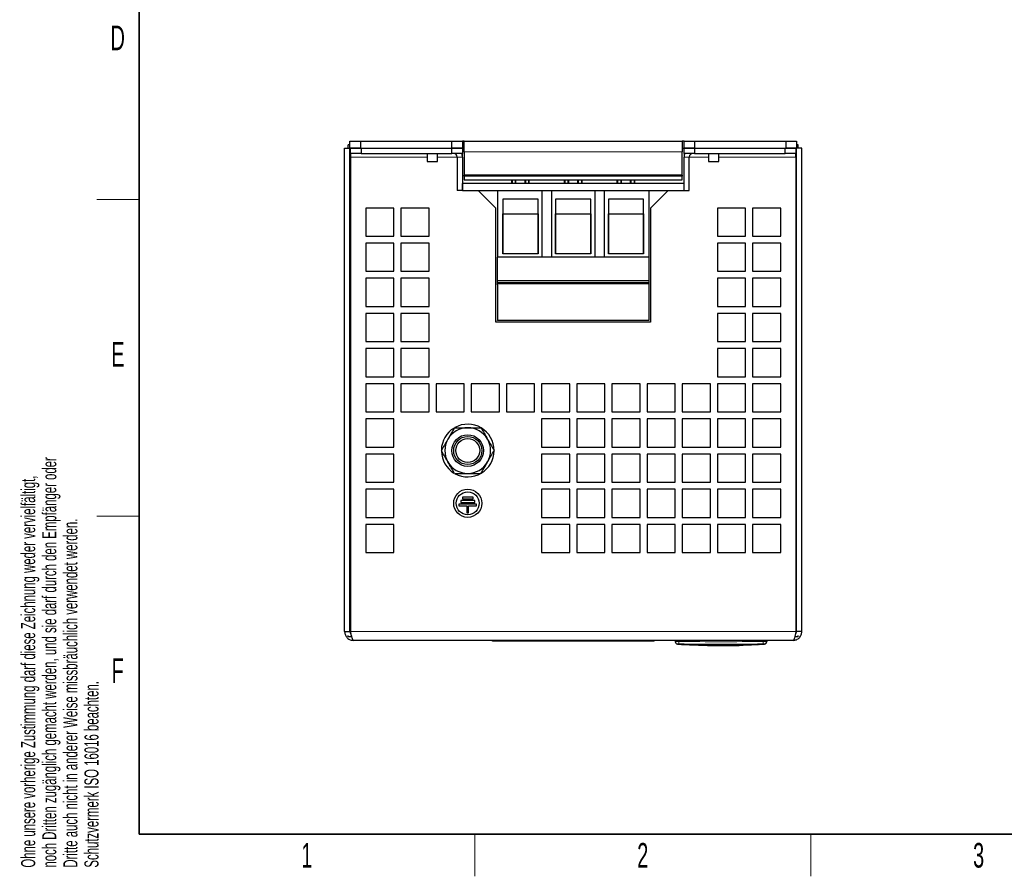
# Model space of a CAD drawing. Header units: millimetres. Extents: x 5 to 418, y 2 to 292.
# Tile 1 of 12: x 9 to 149, y 6 to 128. Entities that reach past the tile are written whole.
import ezdxf

# ---------------------------------------------------------------- set-up
doc = ezdxf.new("R2010")
doc.units = ezdxf.units.MM
doc.layers.add('SLD-0', color=7, linetype='Continuous')
doc.styles.add('SLDTEXTSTYLE0', font='TXT', dxfattribs={"width": 0.605})

msp = doc.modelspace()

# ---------------------------------------------------------------- linework, layer by layer
at = {"color": 7, "linetype": 'Continuous', "lineweight": 25}
for p, q in [((55.2214, 40.8088), (55.2214, 109.5588)), ((55.2214, 109.5588), (55.9714, 109.5588)), ((55.7214, 109.5588), (55.7214, 110.0588)), ((55.9714, 110.0588), (55.7214, 110.0588)), ((55.9714, 109.5638), (55.9714, 110.5638)), ((55.9714, 110.5638), (57.4714, 110.5638)), ((57.4714, 109.5638), (55.9714, 109.5638)), ((55.9714, 40.8088), (55.9714, 109.5588)), ((56.0714, 108.8088), (56.0714, 109.5588)), ((56.0714, 109.5588), (57.5714, 109.5588)), ((57.4714, 110.5638), (57.4714, 109.5638)), ((57.4714, 110.5638), (70.4714, 110.5638)), ((57.4714, 109.5638), (70.4714, 109.5638)), ((57.5714, 109.5588), (57.5714, 108.8088)), ((57.5714, 109.5588), (70.4714, 109.5588)), ((66.9589, 109.5638), (66.9589, 109.5588)), ((68.4339, 109.5588), (68.4339, 109.5638)), ((70.4714, 109.5638), (70.4714, 110.5638)), ((70.4714, 110.5638), (71.9714, 110.5638)), ((71.9714, 109.5638), (70.4714, 109.5638)), ((70.4714, 108.8088), (70.4714, 109.5588)), ((70.4714, 109.5588), (71.9714, 109.5588)), ((71.9714, 110.5638), (71.9714, 109.5638)), ((72.2214, 110.5638), (71.9714, 110.5638)), ((71.9714, 109.5638), (72.2214, 109.5638)), ((71.9714, 109.5588), (71.9714, 108.8088)), ((72.2214, 109.0638), (72.2214, 110.5638)), ((72.2214, 110.5638), (103.2214, 110.5638)), ((103.2214, 110.5638), (103.2214, 109.0638)), ((103.4714, 110.5638), (103.2214, 110.5638)), ((103.2214, 109.5638), (103.4714, 109.5638)), ((103.4714, 109.5638), (103.4714, 110.5638)), ((103.4714, 110.5638), (104.9714, 110.5638)), ((104.9714, 109.5638), (103.4714, 109.5638)), ((103.4714, 108.8088), (103.4714, 109.5588)), ((103.4714, 109.5588), (104.9714, 109.5588)), ((104.9714, 110.5638), (104.9714, 109.5638)), ((104.9714, 110.5638), (117.9714, 110.5638)), ((104.9714, 109.5638), (117.9714, 109.5638)), ((104.9714, 109.5588), (104.9714, 108.8088)), ((104.9714, 109.5588), (117.8714, 109.5588)), ((106.9589, 109.5638), (106.9589, 109.5588)), ((108.4339, 109.5588), (108.4339, 109.5638)), ((117.8714, 108.8088), (117.8714, 109.5588)), ((117.8714, 109.5588), (119.3714, 109.5588)), ((117.9714, 109.5638), (117.9714, 110.5638)), ((117.9714, 110.5638), (119.4714, 110.5638)), ((119.4714, 109.5638), (117.9714, 109.5638)), ((119.3714, 109.5588), (119.3714, 108.8088)), ((119.4714, 110.5638), (119.4714, 109.5638)), ((119.7214, 110.0588), (119.4714, 110.0588)), ((120.2214, 109.5588), (119.4714, 109.5588)), ((119.4714, 40.8088), (119.4714, 109.5588)), ((119.7214, 109.5588), (119.7214, 110.0588)), ((120.2214, 40.8088), (120.2214, 109.5588)), ((57.5714, 108.8088), (56.0714, 108.8088)), ((56.0714, 108.8088), (56.0714, 108.3088)), ((56.0714, 108.3088), (56.0714, 40.8088)), ((57.5714, 108.8088), (70.4714, 108.8088)), ((66.9589, 108.8088), (66.9589, 107.6695)), ((68.4339, 107.6695), (68.4339, 108.8088)), ((71.9714, 108.8088), (70.4714, 108.8088)), ((71.2214, 108.3088), (71.2214, 103.5588)), ((71.9714, 108.3088), (71.9714, 108.8088)), ((71.9714, 108.3088), (71.9714, 103.5588)), ((72.2214, 109.0638), (72.2214, 105.7288)), ((103.2214, 105.7288), (103.2214, 109.0638)), ((104.9714, 108.8088), (103.4714, 108.8088)), ((103.4714, 108.8088), (103.4714, 108.3088)), ((103.4714, 103.5588), (103.4714, 108.3088)), ((104.2214, 103.5588), (104.2214, 108.3088)), ((104.9714, 108.8088), (117.8714, 108.8088)), ((106.9589, 108.8088), (106.9589, 107.6695)), ((108.4339, 107.6695), (108.4339, 108.8088)), ((119.3714, 108.8088), (117.8714, 108.8088)), ((119.3714, 108.3088), (119.3714, 108.8088)), ((119.3714, 108.3088), (119.3714, 40.8088)), ((66.9589, 107.6695), (67.6964, 107.6695)), ((67.6964, 107.6695), (68.4339, 107.6695)), ((106.9589, 107.6695), (107.6964, 107.6695)), ((107.6964, 107.6695), (108.4339, 107.6695)), ((103.2214, 105.7288), (72.2214, 105.7288)), ((72.2214, 105.5638), (72.2214, 105.7288)), ((103.2214, 105.5638), (72.2214, 105.5638)), ((72.2214, 105.5638), (72.2214, 105.0638)), ((72.2214, 105.0638), (103.2214, 105.0638)), ((78.9214, 105.0638), (78.9214, 104.5588)), ((79.0679, 104.5588), (79.0679, 105.0638)), ((79.4749, 105.0638), (79.4749, 104.5588)), ((79.5214, 105.0638), (79.5214, 104.5588)), ((79.5714, 104.5588), (79.5714, 105.0638)), ((80.8214, 105.0638), (80.8214, 104.5588)), ((80.9679, 104.5588), (80.9679, 105.0638)), ((81.3749, 105.0638), (81.3749, 104.5588)), ((81.4214, 105.0638), (81.4214, 104.5588)), ((81.4714, 104.5588), (81.4714, 105.0638)), ((86.4214, 105.0638), (86.4214, 104.5588)), ((86.5679, 104.5588), (86.5679, 105.0638)), ((86.9749, 105.0638), (86.9749, 104.5588)), ((87.0214, 105.0638), (87.0214, 104.5588)), ((87.0714, 104.5588), (87.0714, 105.0638)), ((88.3214, 105.0638), (88.3214, 104.5588)), ((88.4679, 104.5588), (88.4679, 105.0638)), ((88.8749, 105.0638), (88.8749, 104.5588)), ((88.9214, 105.0638), (88.9214, 104.5588)), ((88.9714, 104.5588), (88.9714, 105.0638)), ((93.9214, 105.0638), (93.9214, 104.5588)), ((94.0679, 104.5588), (94.0679, 105.0638)), ((94.4749, 105.0638), (94.4749, 104.5588)), ((94.5214, 105.0638), (94.5214, 104.5588)), ((94.5714, 104.5588), (94.5714, 105.0638)), ((95.8214, 105.0638), (95.8214, 104.5588)), ((95.9679, 104.5588), (95.9679, 105.0638)), ((96.3749, 105.0638), (96.3749, 104.5588)), ((96.4214, 105.0638), (96.4214, 104.5588)), ((96.4714, 104.5588), (96.4714, 105.0638)), ((103.2214, 105.7288), (103.2214, 105.5638)), ((103.2214, 105.0638), (103.2214, 105.5638)), ((71.9714, 103.5588), (71.9714, 104.5588)), ((103.4714, 104.5588), (71.9714, 104.5588)), ((103.4714, 103.5588), (103.4714, 104.5588)), ((71.9714, 103.5588), (71.2214, 103.5588)), ((71.9714, 103.5588), (103.4714, 103.5588)), ((76.7214, 101.0588), (74.2214, 103.5588)), ((76.9714, 103.5588), (76.9714, 94.0588)), ((77.7214, 102.3007), (77.7214, 94.5588)), ((82.7214, 102.3007), (77.7214, 102.3007)), ((82.7214, 94.5588), (82.7214, 102.3007)), ((83.3214, 94.0588), (83.3214, 103.5588)), ((84.6214, 103.5588), (84.6214, 94.0588)), ((85.2214, 102.3007), (85.2214, 94.5588)), ((90.2214, 102.3007), (85.2214, 102.3007)), ((90.2214, 94.5588), (90.2214, 102.3007)), ((90.8214, 94.0588), (90.8214, 103.5588)), ((92.1214, 103.5588), (92.1214, 94.0588)), ((92.7214, 102.3007), (92.7214, 94.5588)), ((97.7214, 102.3007), (92.7214, 102.3007)), ((97.7214, 94.5588), (97.7214, 102.3007)), ((98.4714, 103.5588), (98.4714, 94.0588)), ((101.2214, 103.5588), (98.7214, 101.0588)), ((103.4714, 103.5588), (104.2214, 103.5588)), ((58.2214, 101.0588), (58.2214, 97.0588)), ((62.2214, 101.0588), (58.2214, 101.0588)), ((62.2214, 97.0588), (62.2214, 101.0588)), ((63.2214, 101.0588), (63.2214, 97.0588)), ((67.2214, 101.0588), (63.2214, 101.0588)), ((67.2214, 97.0588), (67.2214, 101.0588)), ((76.7214, 84.8088), (76.7214, 101.0588)), ((98.7214, 101.0588), (98.7214, 84.8088)), ((108.2214, 101.0588), (108.2214, 97.0588)), ((112.2214, 101.0588), (108.2214, 101.0588)), ((112.2214, 97.0588), (112.2214, 101.0588)), ((113.2214, 101.0588), (113.2214, 97.0588)), ((117.2214, 101.0588), (113.2214, 101.0588)), ((117.2214, 97.0588), (117.2214, 101.0588)), ((77.7214, 100.2511), (82.7214, 100.2511)), ((77.7214, 94.5588), (77.7214, 100.2511)), ((82.7214, 100.2511), (82.7214, 94.5588)), ((85.2214, 100.2511), (90.2214, 100.2511)), ((85.2214, 94.5588), (85.2214, 100.2511)), ((90.2214, 100.2511), (90.2214, 94.5588)), ((92.7214, 100.2511), (97.7214, 100.2511)), ((92.7214, 94.5588), (92.7214, 100.2511)), ((97.7214, 100.2511), (97.7214, 94.5588)), ((58.2214, 97.0588), (62.2214, 97.0588)), ((63.2214, 97.0588), (67.2214, 97.0588)), ((108.2214, 97.0588), (112.2214, 97.0588)), ((113.2214, 97.0588), (117.2214, 97.0588)), ((58.2214, 96.0588), (58.2214, 92.0588)), ((62.2214, 96.0588), (58.2214, 96.0588)), ((62.2214, 92.0588), (62.2214, 96.0588)), ((63.2214, 96.0588), (63.2214, 92.0588)), ((67.2214, 96.0588), (63.2214, 96.0588)), ((67.2214, 92.0588), (67.2214, 96.0588)), ((108.2214, 96.0588), (108.2214, 92.0588)), ((112.2214, 96.0588), (108.2214, 96.0588)), ((112.2214, 92.0588), (112.2214, 96.0588)), ((113.2214, 96.0588), (113.2214, 92.0588)), ((117.2214, 96.0588), (113.2214, 96.0588)), ((117.2214, 92.0588), (117.2214, 96.0588)), ((83.3214, 94.0588), (76.9714, 94.0588)), ((98.4714, 94.0588), (76.9714, 94.0588)), ((76.9714, 90.275), (76.9714, 94.0588)), ((82.7214, 94.5588), (77.7214, 94.5588)), ((90.8214, 94.0588), (84.6214, 94.0588)), ((90.2214, 94.5588), (85.2214, 94.5588)), ((98.4714, 94.0588), (92.1214, 94.0588)), ((97.7214, 94.5588), (92.7214, 94.5588)), ((98.4714, 94.0588), (98.4714, 90.275)), ((58.2214, 92.0588), (62.2214, 92.0588)), ((58.2214, 91.0588), (58.2214, 87.0588)), ((62.2214, 91.0588), (58.2214, 91.0588)), ((62.2214, 87.0588), (62.2214, 91.0588)), ((63.2214, 92.0588), (67.2214, 92.0588)), ((63.2214, 91.0588), (63.2214, 87.0588)), ((67.2214, 91.0588), (63.2214, 91.0588)), ((67.2214, 87.0588), (67.2214, 91.0588)), ((108.2214, 92.0588), (112.2214, 92.0588)), ((108.2214, 91.0588), (108.2214, 87.0588)), ((112.2214, 91.0588), (108.2214, 91.0588)), ((112.2214, 87.0588), (112.2214, 91.0588)), ((113.2214, 92.0588), (117.2214, 92.0588)), ((113.2214, 91.0588), (113.2214, 87.0588)), ((117.2214, 91.0588), (113.2214, 91.0588)), ((117.2214, 87.0588), (117.2214, 91.0588)), ((76.9714, 90.742), (98.4714, 90.742)), ((76.9714, 90.406), (76.9714, 90.742)), ((98.4714, 90.406), (76.9714, 90.406)), ((98.4714, 90.275), (76.9714, 90.275)), ((76.9714, 90.1281), (76.9714, 90.275)), ((76.9714, 90.1281), (76.9714, 85.0838)), ((98.4714, 90.742), (98.4714, 90.406)), ((98.4714, 90.275), (98.4714, 90.1281)), ((98.4714, 90.1281), (98.4714, 85.0838)), ((58.2214, 87.0588), (62.2214, 87.0588)), ((63.2214, 87.0588), (67.2214, 87.0588)), ((108.2214, 87.0588), (112.2214, 87.0588)), ((113.2214, 87.0588), (117.2214, 87.0588)), ((58.2214, 86.0588), (58.2214, 82.0588)), ((62.2214, 86.0588), (58.2214, 86.0588)), ((62.2214, 82.0588), (62.2214, 86.0588)), ((63.2214, 86.0588), (63.2214, 82.0588)), ((67.2214, 86.0588), (63.2214, 86.0588)), ((67.2214, 82.0588), (67.2214, 86.0588)), ((108.2214, 86.0588), (108.2214, 82.0588)), ((112.2214, 86.0588), (108.2214, 86.0588)), ((112.2214, 82.0588), (112.2214, 86.0588)), ((113.2214, 86.0588), (113.2214, 82.0588)), ((117.2214, 86.0588), (113.2214, 86.0588)), ((117.2214, 82.0588), (117.2214, 86.0588)), ((98.7214, 84.8088), (76.7214, 84.8088)), ((76.9714, 85.0838), (98.4714, 85.0838)), ((76.9714, 85.0588), (76.9714, 85.0838)), ((98.4714, 85.0588), (76.9714, 85.0588)), ((98.4714, 85.0838), (98.4714, 85.0588)), ((58.2214, 82.0588), (62.2214, 82.0588)), ((63.2214, 82.0588), (67.2214, 82.0588)), ((108.2214, 82.0588), (112.2214, 82.0588)), ((113.2214, 82.0588), (117.2214, 82.0588)), ((58.2214, 81.0588), (58.2214, 77.0588)), ((62.2214, 81.0588), (58.2214, 81.0588)), ((62.2214, 77.0588), (62.2214, 81.0588)), ((63.2214, 81.0588), (63.2214, 77.0588)), ((67.2214, 81.0588), (63.2214, 81.0588)), ((67.2214, 77.0588), (67.2214, 81.0588)), ((108.2214, 81.0588), (108.2214, 77.0588)), ((112.2214, 81.0588), (108.2214, 81.0588)), ((112.2214, 77.0588), (112.2214, 81.0588)), ((113.2214, 81.0588), (113.2214, 77.0588)), ((117.2214, 81.0588), (113.2214, 81.0588)), ((117.2214, 77.0588), (117.2214, 81.0588)), ((58.2214, 77.0588), (62.2214, 77.0588)), ((63.2214, 77.0588), (67.2214, 77.0588)), ((108.2214, 77.0588), (112.2214, 77.0588)), ((113.2214, 77.0588), (117.2214, 77.0588)), ((58.2214, 76.0588), (58.2214, 72.0588)), ((62.2214, 76.0588), (58.2214, 76.0588)), ((62.2214, 72.0588), (62.2214, 76.0588)), ((63.2214, 76.0588), (63.2214, 72.0588)), ((67.2214, 76.0588), (63.2214, 76.0588)), ((67.2214, 72.0588), (67.2214, 76.0588)), ((68.2214, 76.0588), (68.2214, 72.0588)), ((72.2214, 76.0588), (68.2214, 76.0588)), ((72.2214, 72.0588), (72.2214, 76.0588)), ((73.2214, 76.0588), (73.2214, 72.0588)), ((77.2214, 76.0588), (73.2214, 76.0588)), ((77.2214, 72.0588), (77.2214, 76.0588)), ((78.2214, 76.0588), (78.2214, 72.0588)), ((82.2214, 76.0588), (78.2214, 76.0588)), ((82.2214, 72.0588), (82.2214, 76.0588)), ((83.2214, 76.0588), (83.2214, 72.0588)), ((87.2214, 76.0588), (83.2214, 76.0588)), ((87.2214, 72.0588), (87.2214, 76.0588)), ((88.2214, 76.0588), (88.2214, 72.0588)), ((92.2214, 76.0588), (88.2214, 76.0588)), ((92.2214, 72.0588), (92.2214, 76.0588)), ((93.2214, 76.0588), (93.2214, 72.0588)), ((97.2214, 76.0588), (93.2214, 76.0588)), ((97.2214, 72.0588), (97.2214, 76.0588)), ((98.2214, 76.0588), (98.2214, 72.0588)), ((102.2214, 76.0588), (98.2214, 76.0588)), ((102.2214, 72.0588), (102.2214, 76.0588)), ((103.2214, 76.0588), (103.2214, 72.0588)), ((107.2214, 76.0588), (103.2214, 76.0588)), ((107.2214, 72.0588), (107.2214, 76.0588)), ((108.2214, 76.0588), (108.2214, 72.0588)), ((112.2214, 76.0588), (108.2214, 76.0588)), ((112.2214, 72.0588), (112.2214, 76.0588)), ((113.2214, 76.0588), (113.2214, 72.0588)), ((117.2214, 76.0588), (113.2214, 76.0588)), ((117.2214, 72.0588), (117.2214, 76.0588)), ((58.2214, 72.0588), (62.2214, 72.0588)), ((63.2214, 72.0588), (67.2214, 72.0588)), ((68.2214, 72.0588), (72.2214, 72.0588)), ((73.2214, 72.0588), (77.2214, 72.0588)), ((78.2214, 72.0588), (82.2214, 72.0588)), ((83.2214, 72.0588), (87.2214, 72.0588)), ((88.2214, 72.0588), (92.2214, 72.0588)), ((93.2214, 72.0588), (97.2214, 72.0588)), ((98.2214, 72.0588), (102.2214, 72.0588)), ((103.2214, 72.0588), (107.2214, 72.0588)), ((108.2214, 72.0588), (112.2214, 72.0588)), ((113.2214, 72.0588), (117.2214, 72.0588)), ((58.2214, 71.0588), (58.2214, 67.0588)), ((62.2214, 71.0588), (58.2214, 71.0588)), ((62.2214, 67.0588), (62.2214, 71.0588)), ((83.2214, 71.0588), (83.2214, 67.0588)), ((87.2214, 71.0588), (83.2214, 71.0588)), ((87.2214, 67.0588), (87.2214, 71.0588)), ((88.2214, 71.0588), (88.2214, 67.0588)), ((92.2214, 71.0588), (88.2214, 71.0588)), ((92.2214, 67.0588), (92.2214, 71.0588)), ((93.2214, 71.0588), (93.2214, 67.0588)), ((97.2214, 71.0588), (93.2214, 71.0588)), ((97.2214, 67.0588), (97.2214, 71.0588)), ((98.2214, 71.0588), (98.2214, 67.0588)), ((102.2214, 71.0588), (98.2214, 71.0588)), ((102.2214, 67.0588), (102.2214, 71.0588)), ((103.2214, 71.0588), (103.2214, 67.0588)), ((107.2214, 71.0588), (103.2214, 71.0588)), ((107.2214, 67.0588), (107.2214, 71.0588)), ((108.2214, 71.0588), (108.2214, 67.0588)), ((112.2214, 71.0588), (108.2214, 71.0588)), ((112.2214, 67.0588), (112.2214, 71.0588)), ((113.2214, 71.0588), (113.2214, 67.0588)), ((117.2214, 71.0588), (113.2214, 71.0588)), ((117.2214, 67.0588), (117.2214, 71.0588)), ((58.2214, 67.0588), (62.2214, 67.0588)), ((58.2214, 66.0588), (58.2214, 62.0588)), ((62.2214, 66.0588), (58.2214, 66.0588)), ((62.2214, 62.0588), (62.2214, 66.0588)), ((83.2214, 67.0588), (87.2214, 67.0588)), ((83.2214, 66.0588), (83.2214, 62.0588)), ((87.2214, 66.0588), (83.2214, 66.0588)), ((87.2214, 62.0588), (87.2214, 66.0588)), ((88.2214, 67.0588), (92.2214, 67.0588)), ((88.2214, 66.0588), (88.2214, 62.0588)), ((92.2214, 66.0588), (88.2214, 66.0588)), ((92.2214, 62.0588), (92.2214, 66.0588)), ((93.2214, 67.0588), (97.2214, 67.0588)), ((93.2214, 66.0588), (93.2214, 62.0588)), ((97.2214, 66.0588), (93.2214, 66.0588)), ((97.2214, 62.0588), (97.2214, 66.0588)), ((98.2214, 67.0588), (102.2214, 67.0588)), ((98.2214, 66.0588), (98.2214, 62.0588)), ((102.2214, 66.0588), (98.2214, 66.0588)), ((102.2214, 62.0588), (102.2214, 66.0588)), ((103.2214, 67.0588), (107.2214, 67.0588)), ((103.2214, 66.0588), (103.2214, 62.0588)), ((107.2214, 66.0588), (103.2214, 66.0588)), ((107.2214, 62.0588), (107.2214, 66.0588)), ((108.2214, 67.0588), (112.2214, 67.0588)), ((108.2214, 66.0588), (108.2214, 62.0588)), ((112.2214, 66.0588), (108.2214, 66.0588)), ((112.2214, 62.0588), (112.2214, 66.0588)), ((113.2214, 67.0588), (117.2214, 67.0588)), ((113.2214, 66.0588), (113.2214, 62.0588)), ((117.2214, 66.0588), (113.2214, 66.0588)), ((117.2214, 62.0588), (117.2214, 66.0588)), ((58.2214, 62.0588), (62.2214, 62.0588)), ((83.2214, 62.0588), (87.2214, 62.0588)), ((88.2214, 62.0588), (92.2214, 62.0588)), ((93.2214, 62.0588), (97.2214, 62.0588)), ((98.2214, 62.0588), (102.2214, 62.0588)), ((103.2214, 62.0588), (107.2214, 62.0588)), ((108.2214, 62.0588), (112.2214, 62.0588)), ((113.2214, 62.0588), (117.2214, 62.0588)), ((58.2214, 61.0588), (58.2214, 57.0588)), ((62.2214, 61.0588), (58.2214, 61.0588)), ((62.2214, 57.0588), (62.2214, 61.0588)), ((83.2214, 61.0588), (83.2214, 57.0588)), ((87.2214, 61.0588), (83.2214, 61.0588)), ((87.2214, 57.0588), (87.2214, 61.0588)), ((88.2214, 61.0588), (88.2214, 57.0588)), ((92.2214, 61.0588), (88.2214, 61.0588)), ((92.2214, 57.0588), (92.2214, 61.0588)), ((93.2214, 61.0588), (93.2214, 57.0588)), ((97.2214, 61.0588), (93.2214, 61.0588)), ((97.2214, 57.0588), (97.2214, 61.0588)), ((98.2214, 61.0588), (98.2214, 57.0588)), ((102.2214, 61.0588), (98.2214, 61.0588)), ((102.2214, 57.0588), (102.2214, 61.0588)), ((103.2214, 61.0588), (103.2214, 57.0588)), ((107.2214, 61.0588), (103.2214, 61.0588)), ((107.2214, 57.0588), (107.2214, 61.0588)), ((108.2214, 61.0588), (108.2214, 57.0588)), ((112.2214, 61.0588), (108.2214, 61.0588)), ((112.2214, 57.0588), (112.2214, 61.0588)), ((113.2214, 61.0588), (113.2214, 57.0588)), ((117.2214, 61.0588), (113.2214, 61.0588)), ((117.2214, 57.0588), (117.2214, 61.0588)), ((73.9714, 58.9395), (71.4714, 58.9395)), ((71.4714, 58.9395), (71.4714, 58.6895)), ((73.7214, 59.4395), (71.7214, 59.4395)), ((71.7214, 59.4395), (71.7214, 59.1895)), ((71.7214, 59.1895), (73.7214, 59.1895)), ((73.4714, 59.9395), (71.9714, 59.9395)), ((71.9714, 59.9395), (71.9714, 59.6895)), ((71.9714, 59.6895), (73.4714, 59.6895)), ((73.4714, 59.6895), (73.4714, 59.9395)), ((73.7214, 59.1895), (73.7214, 59.4395)), ((73.9714, 58.6895), (73.9714, 58.9395)), ((71.4714, 58.6895), (72.5964, 58.6895)), ((72.5964, 58.6895), (72.5964, 57.6895)), ((72.5964, 57.6895), (72.8464, 57.6895)), ((72.8464, 57.6895), (72.8464, 58.6895)), ((72.8464, 58.6895), (73.9714, 58.6895)), ((58.2214, 57.0588), (62.2214, 57.0588)), ((58.2214, 56.0588), (58.2214, 52.0588)), ((62.2214, 56.0588), (58.2214, 56.0588)), ((62.2214, 52.0588), (62.2214, 56.0588)), ((83.2214, 57.0588), (87.2214, 57.0588)), ((83.2214, 56.0588), (83.2214, 52.0588)), ((87.2214, 56.0588), (83.2214, 56.0588)), ((87.2214, 52.0588), (87.2214, 56.0588)), ((88.2214, 57.0588), (92.2214, 57.0588)), ((88.2214, 56.0588), (88.2214, 52.0588)), ((92.2214, 56.0588), (88.2214, 56.0588)), ((92.2214, 52.0588), (92.2214, 56.0588)), ((93.2214, 57.0588), (97.2214, 57.0588)), ((93.2214, 56.0588), (93.2214, 52.0588)), ((97.2214, 56.0588), (93.2214, 56.0588)), ((97.2214, 52.0588), (97.2214, 56.0588)), ((98.2214, 57.0588), (102.2214, 57.0588)), ((98.2214, 56.0588), (98.2214, 52.0588)), ((102.2214, 56.0588), (98.2214, 56.0588)), ((102.2214, 52.0588), (102.2214, 56.0588)), ((103.2214, 57.0588), (107.2214, 57.0588)), ((103.2214, 56.0588), (103.2214, 52.0588)), ((107.2214, 56.0588), (103.2214, 56.0588)), ((107.2214, 52.0588), (107.2214, 56.0588)), ((108.2214, 57.0588), (112.2214, 57.0588)), ((108.2214, 56.0588), (108.2214, 52.0588)), ((112.2214, 56.0588), (108.2214, 56.0588)), ((112.2214, 52.0588), (112.2214, 56.0588)), ((113.2214, 57.0588), (117.2214, 57.0588)), ((113.2214, 56.0588), (113.2214, 52.0588)), ((117.2214, 56.0588), (113.2214, 56.0588)), ((117.2214, 52.0588), (117.2214, 56.0588)), ((58.2214, 52.0588), (62.2214, 52.0588)), ((83.2214, 52.0588), (87.2214, 52.0588)), ((88.2214, 52.0588), (92.2214, 52.0588)), ((93.2214, 52.0588), (97.2214, 52.0588)), ((98.2214, 52.0588), (102.2214, 52.0588)), ((103.2214, 52.0588), (107.2214, 52.0588)), ((108.2214, 52.0588), (112.2214, 52.0588)), ((113.2214, 52.0588), (117.2214, 52.0588)), ((55.2214, 40.8088), (55.9714, 40.8088)), ((120.2214, 40.8088), (119.4714, 40.8088)), ((55.7214, 40.0588), (55.7214, 40.2639)), ((56.2384, 40.0588), (55.7214, 40.0588)), ((118.9714, 39.5588), (56.4714, 39.5588)), ((76.2214, 39.4588), (76.2214, 39.5588)), ((99.2214, 39.4588), (76.2214, 39.4588)), ((99.2214, 39.4588), (99.2214, 39.5588)), ((102.2214, 39.5588), (102.2214, 39.4028)), ((115.2214, 39.5588), (115.2214, 39.4028)), ((119.7214, 40.0588), (119.2044, 40.0588)), ((119.7214, 40.0588), (119.7214, 40.2639)), ((102.5513, 39.0379), (103.166, 39.0004)), ((103.0984, 38.9937), (104.2658, 38.9409)), ((103.1662, 39.0265), (104.2659, 38.9924)), ((103.1662, 39.0165), (103.1662, 39.0265)), ((104.2659, 38.9824), (103.1662, 39.0165)), ((104.2651, 38.9376), (104.3394, 38.9336)), ((104.3397, 38.9381), (104.2653, 38.937)), ((104.2659, 38.9824), (104.2659, 38.9924)), ((104.2659, 38.9385), (104.2659, 38.9671)), ((104.2659, 38.9485), (105.5173, 38.9603)), ((105.5173, 38.9503), (104.2659, 38.9385)), ((104.3364, 38.9377), (105.5413, 38.8831)), ((105.5173, 38.9603), (110.3161, 38.9329)), ((105.5173, 38.9503), (105.5173, 38.9603)), ((110.3161, 38.9229), (105.5173, 38.9503)), ((105.5173, 38.8725), (105.7998, 38.879)), ((105.6672, 38.8774), (105.7995, 38.8714)), ((105.7957, 38.8681), (106.829, 38.8335)), ((106.829, 38.83), (106.829, 38.915)), ((108.0738, 38.8357), (110.3161, 38.8482)), ((108.0738, 38.8187), (110.6637, 38.8409)), ((108.0738, 38.8087), (108.0738, 38.8357)), ((110.6637, 38.8309), (108.0738, 38.8087)), ((110.3161, 38.9229), (110.3161, 38.9329)), ((110.3161, 38.8482), (110.3161, 38.9026)), ((110.6637, 38.9374), (113.3086, 38.9962)), ((113.3086, 38.9862), (110.6637, 38.9273)), ((110.6637, 38.9273), (110.6637, 38.9374)), ((110.6637, 38.8747), (110.6637, 38.8309)), ((112.7536, 38.9243), (111.8831, 38.8903)), ((112.7536, 38.9191), (111.8831, 38.8809)), ((111.8831, 38.8709), (112.7536, 38.9091)), ((112.7536, 38.9069), (111.8831, 38.8682)), ((111.8831, 38.8903), (111.8831, 38.8709)), ((113.0326, 38.9283), (113.0326, 38.9383)), ((113.0706, 38.9364), (114.0426, 38.9818)), ((114.1485, 38.9821), (113.9373, 38.9701)), ((114.2136, 38.9992), (114.8916, 39.0382)), ((114.2219, 39.0046), (114.2152, 39.0033)), ((114.2204, 38.9935), (114.2219, 38.9946)), ((114.2219, 38.9946), (114.2219, 39.0046)), ((114.2243, 38.9935), (114.2243, 39.0033))]:
    msp.add_line(p, q, dxfattribs=at)
at = {"color": 7, "linetype": 'Continuous', "lineweight": 18}
for p, q in [((56.0714, 108.3088), (66.9589, 108.3088)), ((68.4339, 108.3088), (71.2214, 108.3088)), ((71.2214, 108.3088), (71.9714, 108.3088)), ((72.2214, 109.0638), (103.2214, 109.0638)), ((104.2214, 108.3088), (103.4714, 108.3088)), ((104.2214, 108.3088), (106.9589, 108.3088)), ((108.4339, 108.3088), (119.3714, 108.3088)), ((119.3714, 40.8088), (56.0714, 40.8088)), ((102.7214, 39.4028), (102.7172, 39.0529)), ((102.7214, 39.5588), (102.7214, 39.4028)), ((114.7214, 39.5588), (114.7214, 39.4028)), ((114.7214, 39.4028), (114.7257, 39.0529)), ((112.7536, 38.9091), (112.7536, 38.9191)), ((113.3086, 38.9862), (113.3086, 38.9962))]:
    msp.add_line(p, q, dxfattribs=at)
at = {"color": 7, "linetype": 'Continuous', "lineweight": 25}
for centre, radius in [((72.7214, 66.5588), 2.2476), ((72.7214, 66.5588), 2), ((72.7214, 66.5588), 1.7), ((72.7214, 59.0588), 2), ((72.7214, 59.0588), 1.625)]:
    msp.add_circle(centre, radius, dxfattribs=at)
for centre, radius, start, end in [((70.7214, 108.3088), 0.5, 0, 90), ((70.7214, 108.3088), 1.25, 0, 23.578178), ((104.7214, 108.3088), 1.25, 156.421822, 180), ((104.7214, 108.3088), 0.5, 90, 180), ((72.7214, 66.5588), 3.75, 0, 119.068865), ((72.7214, 66.5588), 3.75, 121.340103, 178.750837), ((72.7214, 66.5588), 3.25, 90, 150), ((72.7214, 66.5588), 3.25, 30, 90), ((72.7214, 66.5588), 3.25, 150, 210), ((72.7214, 66.5588), 3.25, 330, 30), ((72.7214, 66.5588), 3.75, 181.51303, 238.542799), ((72.7214, 66.5588), 3.75, 241.487426, 0), ((72.7214, 66.5588), 3.25, 210, 270), ((72.7214, 66.5588), 3.25, 270, 330), ((102.5714, 39.3872), 0.35, 179.998299, 266.658505), ((114.8714, 39.3872), 0.35, 273.30809, 0.001716)]:
    msp.add_arc(centre, radius, start, end, dxfattribs=at)
at = {"color": 7, "linetype": 'Continuous', "lineweight": 18}
for centre, start, end in [((102.5714, 39.4029), 180.001948, 269.009929), ((114.8714, 39.4029), 270.990082, 359.998052)]:
    msp.add_arc(centre, 0.35, start, end, dxfattribs=at)
at = {"color": 7, "linetype": 'Continuous', "lineweight": 25}
for points, knots in [([(70.845, 69.8088), (70.6927, 69.5449), (70.3851, 69.0122), (70.0672, 68.4616), (69.9068, 68.1838)], [0, 0, 0, 0, 0.49545796, 1, 1, 1, 1]), ([(70.845, 69.8088), (70.9837, 69.8088), (71.5949, 69.8088), (72.2302, 69.8088), (72.7214, 69.8088)], [0, 0, 0, 0, 0.2269026, 1, 1, 1, 1]), ([(72.7214, 69.8088), (72.8766, 69.8088), (73.5116, 69.8088), (74.1303, 69.8088), (74.5978, 69.8088)], [0, 0, 0, 0, 0.24436583, 1, 1, 1, 1]), ([(74.5978, 69.8088), (74.7502, 69.5449), (75.0577, 69.0122), (75.3756, 68.4616), (75.536, 68.1838)], [0, 0, 0, 0, 0.49545796, 1, 1, 1, 1]), ([(69.9068, 68.1838), (69.8846, 68.1453), (69.7162, 67.8536), (69.3987, 67.3036), (69.1129, 66.8086), (68.9686, 66.5588)], [0, 0, 0, 0, 0.07007691, 0.53077766, 1, 1, 1, 1]), ([(75.536, 68.1838), (75.5582, 68.1453), (75.7266, 67.8536), (76.0442, 67.3036), (76.33, 66.8086), (76.4742, 66.5588)], [0, 0, 0, 0, 0.07007691, 0.53077766, 1, 1, 1, 1]), ([(69.9068, 64.9338), (69.8846, 64.9723), (69.7162, 65.264), (69.3987, 65.814), (69.1129, 66.309), (68.9686, 66.5588)], [0, 0, 0, 0, 0.07007691, 0.53077766, 1, 1, 1, 1]), ([(75.536, 64.9338), (75.5582, 64.9723), (75.7266, 65.264), (76.0442, 65.814), (76.33, 66.309), (76.4742, 66.5588)], [0, 0, 0, 0, 0.07007691, 0.53077766, 1, 1, 1, 1]), ([(70.845, 63.3088), (70.6927, 63.5727), (70.3851, 64.1054), (70.0672, 64.656), (69.9068, 64.9338)], [0, 0, 0, 0, 0.49545796, 1, 1, 1, 1]), ([(74.5978, 63.3088), (74.7502, 63.5727), (75.0577, 64.1054), (75.3756, 64.656), (75.536, 64.9338)], [0, 0, 0, 0, 0.49545796, 1, 1, 1, 1]), ([(70.845, 63.3088), (70.9837, 63.3088), (71.5949, 63.3088), (72.2302, 63.3088), (72.7214, 63.3088)], [0, 0, 0, 0, 0.2269026, 1, 1, 1, 1]), ([(72.7214, 63.3088), (72.8766, 63.3088), (73.5116, 63.3088), (74.1303, 63.3088), (74.5978, 63.3088)], [0, 0, 0, 0, 0.24436583, 1, 1, 1, 1]), ([(55.2214, 40.8088), (55.2409, 40.6419), (55.28, 40.308), (55.5799, 39.8896), (55.9961, 39.6103), (56.3172, 39.5755), (56.4714, 39.5588)], [0, 0, 0, 0, 0.25469489, 0.50958673, 0.7644797, 1, 1, 1, 1]), ([(55.9714, 40.8088), (55.9806, 40.7159), (55.9914, 40.6076), (56.0609, 40.5292), (56.0708, 40.5181)], [0, 0, 0, 0, 0.85815395, 1, 1, 1, 1]), ([(118.9714, 39.5588), (119.1383, 39.5783), (119.4722, 39.6174), (119.8906, 39.9173), (120.1699, 40.3335), (120.2047, 40.6546), (120.2214, 40.8088)], [0, 0, 0, 0, 0.25469201, 0.50958384, 0.76447681, 1, 1, 1, 1]), ([(119.3716, 40.5177), (119.3945, 40.5499), (119.4559, 40.6359), (119.4655, 40.7422), (119.4714, 40.8088)], [0, 0, 0, 0, 0.37361017, 1, 1, 1, 1]), ([(102.2214, 39.3891), (102.2214, 39.3886), (102.2214, 39.3873), (102.2214, 39.3965), (102.2214, 39.4028)], [0, 0, 0, 0, 0.31878402, 1, 1, 1, 1]), ([(115.2214, 39.4028), (115.2214, 39.3969), (115.2214, 39.3877), (115.2214, 39.3887), (115.2214, 39.3891)], [0, 0, 0, 0, 0.63779561, 1, 1, 1, 1]), ([(106.8288, 38.8248), (106.851, 38.8238), (107.2656, 38.8045), (107.6809, 38.814), (108.0738, 38.8229)], [0, 0, 0, 0, 0.05368859, 1, 1, 1, 1]), ([(109.955, 38.8248), (110.201, 38.8229), (110.848, 38.8179), (111.494, 38.8572), (111.8944, 38.8816)], [0, 0, 0, 0, 0.3801847, 1, 1, 1, 1]), ([(112.7536, 38.9091), (112.785, 38.9106), (112.8478, 38.9138), (112.9314, 38.9187), (112.9949, 38.9232), (113.0311, 38.9268), (113.0359, 38.9294), (113.009, 38.9306), (112.9532, 38.9304), (112.8751, 38.9287), (112.8042, 38.9264), (112.7633, 38.9247), (112.7536, 38.9243)], [0, 0, 0, 0, 0.107577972, 0.21515507, 0.322741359, 0.430264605, 0.537680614, 0.644986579, 0.752213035, 0.859410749, 0.966640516, 1, 1, 1, 1]), ([(113.0683, 38.9278), (113.0694, 38.9276), (113.0738, 38.9268), (113.0442, 38.9239), (112.9827, 38.9194), (112.893, 38.9141), (112.8119, 38.9098), (112.7649, 38.9075), (112.7536, 38.9069)], [0, 0, 0, 0, 0.07318348, 0.28763208, 0.50225775, 0.71709958, 0.9321252, 1, 1, 1, 1]), ([(113.3086, 38.9962), (113.4112, 38.9988), (113.6164, 39.0039), (113.8901, 39.0069), (114.0967, 39.0083), (114.2063, 39.0077), (114.2175, 39.0055), (114.2219, 39.0046)], [0, 0, 0, 0, 0.21462852, 0.42925656, 0.64389477, 0.8585349, 1, 1, 1, 1]), ([(114.2219, 38.9946), (114.2118, 38.9958), (114.1916, 38.9983), (114.0343, 38.998), (113.8027, 38.996), (113.5458, 38.9925), (113.376, 38.988), (113.3086, 38.9862)], [0, 0, 0, 0, 0.21458998, 0.42917873, 0.64379751, 0.85844062, 1, 1, 1, 1]), ([(114.2219, 38.9964), (114.2954, 39.001), (114.3896, 39.007), (114.3903, 39.0089), (114.3904, 39.0093)], [0, 0, 0, 0, 0.78078861, 1, 1, 1, 1]), ([(114.3978, 39.0011), (114.3983, 39.0002), (114.3996, 38.9978), (114.2869, 38.9905), (114.2219, 38.9863)], [0, 0, 0, 0, 0.42258421, 1, 1, 1, 1])]:
    msp.add_open_spline(points, degree=3, knots=knots, dxfattribs=at)
for points in [[(56.4714, 39.5588), (56.4381, 39.5776), (56.3714, 39.6152), (56.2714, 39.9042), (56.1714, 40.3174), (56.1048, 40.645), (56.0714, 40.8088)], [(119.3714, 40.8088), (119.3381, 40.645), (119.2714, 40.3174), (119.1714, 39.9042), (119.0714, 39.6152), (119.0048, 39.5776), (118.9714, 39.5588)]]:
    msp.add_open_spline(points, degree=3, dxfattribs=at)
at = {"color": 7, "linetype": 'Continuous', "lineweight": 18}
for points, knots in [([(102.2214, 39.4028), (102.227, 39.403), (102.238, 39.4034), (102.3242, 39.4035), (102.451, 39.4035), (102.5916, 39.4032), (102.6845, 39.4029), (102.7214, 39.4028)], [0, 0, 0, 0, 0.214672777, 0.429352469, 0.644026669, 0.858695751, 1, 1, 1, 1]), ([(102.7214, 39.4028), (104.7213, 39.3835), (108.7213, 39.3449), (112.7213, 39.3835), (114.7214, 39.4028)], [0, 0, 0, 0, 0.49996096, 1, 1, 1, 1]), ([(114.7214, 39.4028), (114.7776, 39.403), (114.89, 39.4033), (115.0399, 39.4035), (115.153, 39.4035), (115.2129, 39.4033), (115.219, 39.403), (115.2214, 39.4028)], [0, 0, 0, 0, 0.21467237, 0.42935203, 0.64402618, 0.85869555, 1, 1, 1, 1]), ([(102.5654, 39.0529), (102.5589, 39.0468), (102.5495, 39.0379), (102.5509, 39.0392), (102.5514, 39.0396)], [0, 0, 0, 0, 0.68102454, 1, 1, 1, 1]), ([(102.7172, 39.0529), (102.7061, 39.053), (102.6781, 39.0533), (102.6357, 39.0536), (102.5973, 39.0536), (102.571, 39.0534), (102.5672, 39.0531), (102.5654, 39.0529)], [0, 0, 0, 0, 0.140566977, 0.355327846, 0.570843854, 0.786043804, 1, 1, 1, 1]), ([(114.7257, 39.0529), (112.7241, 39.0351), (108.7213, 38.9996), (104.7184, 39.0351), (102.7172, 39.0529)], [0, 0, 0, 0, 0.50003904, 1, 1, 1, 1]), ([(114.8775, 39.0529), (114.8766, 39.053), (114.8745, 39.0533), (114.8559, 39.0536), (114.8216, 39.0536), (114.7765, 39.0534), (114.7426, 39.0531), (114.7257, 39.0529)], [0, 0, 0, 0, 0.140656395, 0.355502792, 0.571031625, 0.786170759, 1, 1, 1, 1]), ([(114.8917, 39.0394), (114.8928, 39.0384), (114.8948, 39.0365), (114.8831, 39.0476), (114.8775, 39.0529)], [0, 0, 0, 0, 0.516376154, 1, 1, 1, 1])]:
    msp.add_open_spline(points, degree=3, knots=knots, dxfattribs=at)
at = {"layer": 'SLD-0', "lineweight": 35}
for p, q in [((26, 282.5), (26, 12)), ((26, 12), (408, 12))]:
    msp.add_line(p, q, dxfattribs=at)
at = {"layer": 'SLD-0', "lineweight": 18}
for p, q in [((20, 102.25), (26, 102.25)), ((20, 57.25), (26, 57.25)), ((73.75, 6), (73.75, 12)), ((121.5, 6), (121.5, 12))]:
    msp.add_line(p, q, dxfattribs=at)

# ---------------------------------------------------------------- texts
at = {"layer": 'SLD-0', "char_height": 3.5, "attachment_point": 2, "style": 'SLDTEXTSTYLE0'}
for s, insert in [('D', (22.9597, 127.0011)), ('E', (22.9816, 82.0011)), ('F', (22.9536, 37.0011)), ('1', (49.8527, 10.743)), ('2', (97.6027, 10.743)), ('3', (145.3527, 10.743))]:
    msp.add_mtext(s, dxfattribs=dict(at, insert=insert))
at = {"layer": 'SLD-0', "char_height": 2, "attachment_point": 1, "rotation": 90, "style": 'SLDTEXTSTYLE0'}
for s, insert in [('noch Dritten zugänglich gemacht werden, und sie darf durch den Empfänger oder', (12.2299, 7.2381)), ('Ohne unsere vorherige Zustimmung darf diese Zeichnung weder vervielfältigt,', (9.2299, 7.2381)), ('Dritte auch nicht in anderer Weise missbräuchlich verwendet werden.', (15.2299, 7.2381)), ('Schutzvermerk ISO 16016 beachten.', (18.2299, 7.2381))]:
    msp.add_mtext(s, dxfattribs=dict(at, insert=insert))

doc.saveas('drawing.dxf')
